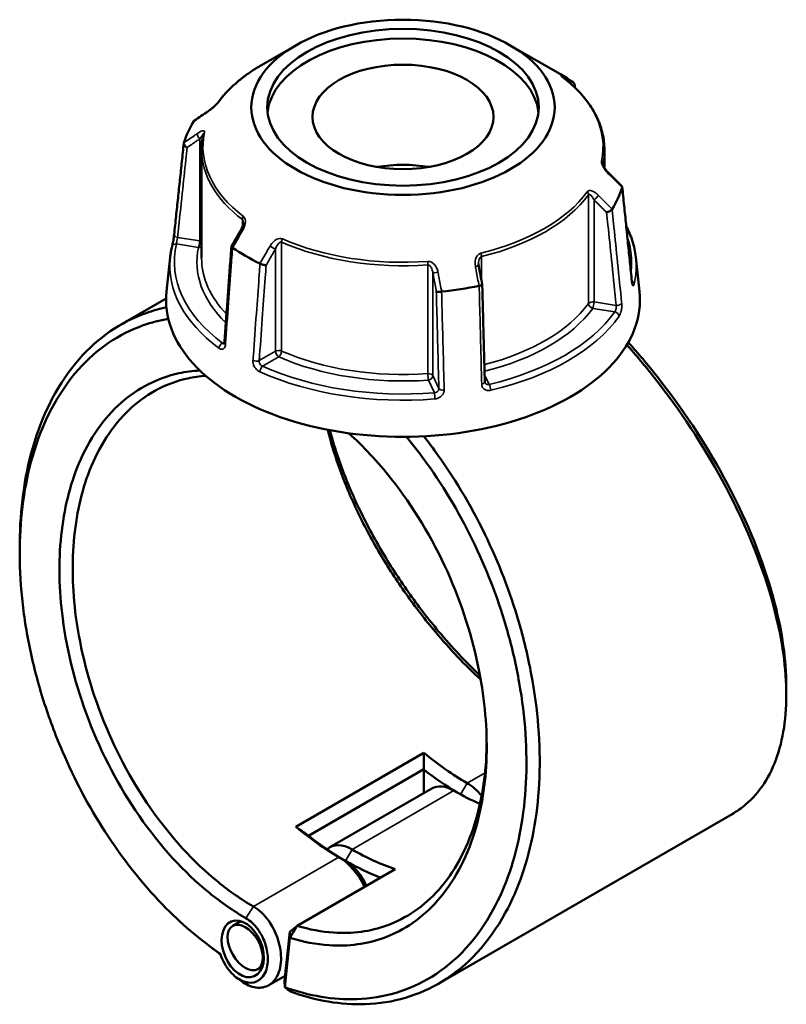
# Model space of a CAD drawing. Header units: millimetres. Extents: x 0 to 898, y 0 to 850.
# Tile 12 of 12: x 639 to 804, y 638 to 850. Entities that reach past the tile are written whole.
import ezdxf

# ---------------------------------------------------------------- set-up
doc = ezdxf.new("R2010")
doc.units = ezdxf.units.MM
doc.layers.add('Visible (ANSI)', color=7, linetype='Continuous', lineweight=50)
doc.layers.add('Visible Narrow (ANSI)', color=7, linetype='Continuous', lineweight=35)

msp = doc.modelspace()

# ---------------------------------------------------------------- linework, layer by layer
at = {"layer": 'Visible (ANSI)'}
for p, q in [((698.636, 844.052), (691.28, 839.805)), ((744.816, 844.052), (755.589, 837.832)), ((678.376, 821.65), (678.376, 798.237)), ((765.076, 821.65), (765.076, 817.695)), ((671.617, 798.468), (670.824, 791.077)), ((771.835, 798.468), (772.628, 791.077)), ((670.729, 789.566), (660.957, 783.924)), ((726.208, 691.812), (698.631, 675.891)), ((701.41, 673.942), (726.203, 688.257)), ((726.181, 683.143), (726.181, 688.218)), ((727.901, 684.136), (705.981, 671.48)), ((792.546, 678.609), (729.407, 642.155)), ((698.952, 654.583), (720.073, 666.777)), ((686.828, 655.573), (685.1, 654.575)), ((697.359, 653.314), (696.254, 642.708)), ((697.359, 653.314), (698.952, 654.583)), ((697.381, 651.995), (697.359, 653.314)), ((696.272, 641.353), (697.381, 651.995)), ((691.511, 645.875), (690.47, 645.274)), ((696.371, 643.831), (692.83, 641.786)), ((696.254, 642.708), (696.272, 641.353))]:
    msp.add_line(p, q, dxfattribs=at)
for centre, major_axis, ratio in [((721.726, 830.721), (-32.654, 0), 0.5773503), ((721.726, 830.721), (-29.214, 0), 0.5773503), ((721.726, 828.648), (-19.476, 0), 0.5773503), ((687.237, 649.608), (2.473, -5.903), 0.6451878), ((687.785, 649.924), (2.685, -4.651), 0.5773503)]:
    msp.add_ellipse(centre, major_axis=major_axis, ratio=ratio, dxfattribs=at)
for centre, major_axis, ratio, start_param, end_param in [((721.726, 828.648), (-29.214, 0), 0.5773503, 3.2030924, 6.2216856), ((721.726, 818.281), (47.89, 0), 0.5773503, 0.6983922, 0.7853982), ((11585.373, -9755.612), (-14626.264, 6082.265), 0.7811571, 5.8147543, 5.8150272), ((721.726, 818.281), (-47.89, 0), 0.5773503, 5.93438, 6.1083919), ((721.726, 807.1), (19.476, 0), 0.5773503, 1.2803998, 1.8611928), ((-9881.106, -6526.689), (-14178.497, 6676.481), 0.7840613, 4.2841503, 4.284423), ((721.726, 818.281), (47.89, 0), 0.5773503, 5.93438, 6.1083919), ((8640.975, -3827.657), (-7970.852, -13805.923), 0.5773852, 4.710226, 4.7104886), ((721.726, 818.281), (-47.89, 0), 0.5773503, 0.6983922, 0.8724041), ((-2136.548, -2113.075), (-2401.517, 15528.996), 0.2116447, 4.8677886, 4.8680466), ((721.726, 789.255), (51, 0), 0.5773503, 3.0796893, 6.3450887), ((721.726, 818.281), (-47.89, 0), 0.5773503, 1.7455898, 1.9196017), ((735.515, 736.326), (-31.25, 54.127), 0.5773503, 2.1440199, 2.3561945), ((734.101, 735.509), (32.25, -55.859), 0.5773503, 5.3232591, 5.4821605), ((732.686, 675.848), (-4.785, 8.288), 0.5773503, 5.4977871, 6.2831853), ((735.515, 677.481), (-4.785, 8.288), 0.5773503, 5.0139891, 5.4977872), ((732.686, 734.693), (31.25, -54.127), 0.5773503, 5.4977872, 5.6252405), ((707.938, 720.404), (31.25, -54.127), 0.5773503, 5.2856126, 5.4977872), ((709.352, 721.221), (-32.25, 55.859), 0.5773503, 2.1816664, 2.3561945), ((710.766, 663.192), (-4.785, 8.288), 0.5773503, 5.4977871, 6.4156829), ((710.766, 722.037), (-31.25, 54.127), 0.5773503, 2.3561945, 2.5683691), ((707.938, 661.559), (4.785, -8.288), 0.5773503, 1.4082603, 2.3561945), ((709.352, 662.376), (-3.785, 6.556), 0.5773503, 4.5063598, 5.4977872), ((709.352, 721.221), (32.25, -55.859), 0.5773503, 5.4977872, 5.6635765)]:
    msp.add_ellipse(centre, major_axis=major_axis, ratio=ratio, start_param=start_param, end_param=end_param, dxfattribs=at)
for points, knots in [([(691.28, 839.805), (690.491, 839.35), (689.731, 838.876), (688.275, 837.894), (687.578, 837.386), (686.252, 836.339), (685.623, 835.799), (684.435, 834.691), (683.877, 834.122), (682.836, 832.959), (682.353, 832.364), (681.909, 831.757)], [3.14159265, 3.14159265, 3.14159265, 3.14159265, 3.21871647, 3.21871647, 3.29584029, 3.29584029, 3.37296411, 3.37296411, 3.45008793, 3.45008793, 3.52721175, 3.52721175, 3.52721175, 3.52721175]), ([(756.113, 837.192), (756.062, 837.231), (756.016, 837.267), (755.938, 837.328), (755.907, 837.354), (755.861, 837.393), (755.846, 837.406), (755.844, 837.408), (755.844, 837.408), (755.844, 837.408)], [0, 0, 0, 0, 0.027602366, 0.027602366, 0.055204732, 0.055204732, 0.082807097, 0.082807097, 0.085029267, 0.085029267, 0.085029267, 0.085029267]), ([(765.076, 821.65), (765.076, 822.78), (764.949, 823.91), (764.445, 826.144), (764.069, 827.248), (763.077, 829.409), (762.463, 830.465), (761.011, 832.513), (760.174, 833.505), (758.293, 835.41), (757.25, 836.324), (756.113, 837.192)], [0.78539816, 0.78539816, 0.78539816, 0.78539816, 0.91488186, 0.91488186, 1.04436556, 1.04436556, 1.17384925, 1.17384925, 1.30333295, 1.30333295, 1.43281665, 1.43281665, 1.43281665, 1.43281665]), ([(758.543, 835.133), (758.559, 835.162), (758.574, 835.192), (758.633, 835.327), (758.659, 835.434), (758.665, 835.642), (758.645, 835.741), (758.561, 835.916), (758.5, 835.989), (758.42, 836.048)], [0.02817048, 0.02817048, 0.02817048, 0.02817048, 0.03922577, 0.03922577, 0.07794077, 0.07794077, 0.11652995, 0.11652995, 0.15357447, 0.15357447, 0.15357447, 0.15357447]), ([(681.909, 831.757), (681.89, 831.732), (681.866, 831.7), (681.797, 831.617), (681.75, 831.564), (681.631, 831.433), (681.554, 831.353), (681.365, 831.165), (681.249, 831.055), (680.972, 830.804), (680.81, 830.664), (680.489, 830.399), (680.33, 830.274), (680.042, 830.058), (679.913, 829.965), (679.789, 829.88)], [0, 0, 0, 0, 0.02448736, 0.02448736, 0.05566303, 0.05566303, 0.09536839, 0.09536839, 0.14762195, 0.14762195, 0.21670515, 0.21670515, 0.28578835, 0.28578835, 0.345416, 0.345416, 0.345416, 0.345416]), ([(678.723, 824.88), (678.677, 824.667), (678.635, 824.452), (678.561, 824.023), (678.529, 823.808), (678.473, 823.377), (678.45, 823.162), (678.413, 822.73), (678.399, 822.514), (678.381, 822.082), (678.376, 821.866), (678.376, 821.65)], [3.80317111, 3.80317111, 3.80317111, 3.80317111, 3.82793505, 3.82793505, 3.85269899, 3.85269899, 3.87746293, 3.87746293, 3.90222688, 3.90222688, 3.92699082, 3.92699082, 3.92699082, 3.92699082]), ([(672.473, 803.357), (672.612, 804.667), (672.75, 805.976), (673.026, 808.596), (673.165, 809.906), (673.441, 812.526), (673.58, 813.835), (673.856, 816.455), (673.994, 817.765), (674.271, 820.384), (674.409, 821.694), (674.548, 823.004)], [1.2046153, 1.2046153, 1.2046153, 1.2046153, 1.6956167, 1.6956167, 2.1866181, 2.1866181, 2.6776194, 2.6776194, 3.1686208, 3.1686208, 3.6596222, 3.6596222, 3.6596222, 3.6596222]), ([(675.253, 822.055), (675.252, 822.056), (675.25, 822.057), (675.135, 822.121), (675.027, 822.196), (674.837, 822.364), (674.755, 822.454), (674.628, 822.642), (674.584, 822.737), (674.54, 822.917), (674.54, 823.001), (674.562, 823.075)], [-0.15369221, -0.15369221, -0.15369221, -0.15369221, -0.15321708, -0.15321708, -0.11408256, -0.11408256, -0.07545783, -0.07545783, -0.03695833, -0.03695833, 0, 0, 0, 0]), ([(765.925, 816.636), (765.799, 816.761), (765.676, 816.895), (765.44, 817.175), (765.328, 817.321), (765.122, 817.616), (765.029, 817.766), (764.916, 817.978), (764.883, 818.044), (764.833, 818.156), (764.814, 818.202), (764.773, 818.312), (764.756, 818.371), (764.741, 818.44), (764.738, 818.46), (764.737, 818.473), (764.737, 818.475), (764.737, 818.475)], [0, 0, 0, 0, 0.06411837, 0.06411837, 0.12823675, 0.12823675, 0.19235512, 0.19235512, 0.22276405, 0.22276405, 0.24628627, 0.24628627, 0.28310596, 0.28310596, 0.30675646, 0.30675646, 0.31680187, 0.31680187, 0.31680187, 0.31680187]), ([(768.85, 813.721), (768.868, 813.703), (768.881, 813.683), (768.912, 813.612), (768.913, 813.553), (768.891, 813.487)], [-0.053527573, -0.053527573, -0.053527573, -0.053527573, -0.036958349, -0.036958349, 0, 0, 0, 0]), ([(770.979, 793.324), (770.841, 794.676), (770.703, 796.028), (770.426, 798.732), (770.288, 800.084), (770.012, 802.787), (769.874, 804.139), (769.597, 806.843), (769.459, 808.195), (769.182, 810.899), (769.044, 812.251), (768.906, 813.603)], [1.2046153, 1.2046153, 1.2046153, 1.2046153, 1.6953928, 1.6953928, 2.1861703, 2.1861703, 2.6769478, 2.6769478, 3.1677253, 3.1677253, 3.6585028, 3.6585028, 3.6585028, 3.6585028]), ([(766.723, 808.817), (766.682, 808.746), (766.62, 808.673), (766.461, 808.524), (766.364, 808.45), (766.15, 808.315), (766.034, 808.255), (765.798, 808.154), (765.678, 808.114), (765.562, 808.085), (765.561, 808.085), (765.559, 808.085)], [-0.15357458, -0.15357458, -0.15357458, -0.15357458, -0.11653001, -0.11653001, -0.07794067, -0.07794067, -0.03922584, -0.03922584, 0, 0, 0.00047623, 0.00047623, 0.00047623, 0.00047623]), ([(687.351, 805.862), (687.351, 805.789), (687.345, 805.705), (687.319, 805.527), (687.3, 805.432), (687.249, 805.238), (687.217, 805.139), (687.143, 804.94), (687.101, 804.839), (687.007, 804.641), (686.955, 804.543), (686.899, 804.446)], [0.13801183, 0.13801183, 0.13801183, 0.13801183, 0.17949263, 0.17949263, 0.22097343, 0.22097343, 0.26245423, 0.26245423, 0.30393503, 0.30393503, 0.34541583, 0.34541583, 0.34541583, 0.34541583]), ([(769.766, 805.192), (770.3, 804.16), (770.738, 803.108), (771.452, 800.864), (771.706, 799.669), (771.835, 798.468)], [5.20761365, 5.20761365, 5.20761365, 5.20761365, 5.31604109, 5.31604109, 5.43588379, 5.43588379, 5.43588379, 5.43588379]), ([(672.009, 800.732), (672.033, 800.829), (672.06, 800.95), (672.122, 801.237), (672.157, 801.407), (672.229, 801.771), (672.265, 801.965), (672.333, 802.353), (672.365, 802.548), (672.42, 802.915), (672.443, 803.089), (672.465, 803.283), (672.47, 803.321), (672.473, 803.357)], [0, 0, 0, 0, 0.05596137, 0.05596137, 0.11691794, 0.11691794, 0.17857848, 0.17857848, 0.2397459, 0.2397459, 0.2998994, 0.2998994, 0.31481354, 0.31481354, 0.31481354, 0.31481354]), ([(671.617, 798.468), (671.634, 798.62), (671.652, 798.771), (671.692, 799.074), (671.715, 799.225), (671.763, 799.527), (671.789, 799.678), (671.845, 799.98), (671.875, 800.13), (671.939, 800.431), (671.974, 800.582), (672.009, 800.732)], [2.418097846, 2.418097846, 2.418097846, 2.418097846, 2.433220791, 2.433220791, 2.448343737, 2.448343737, 2.463466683, 2.463466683, 2.478589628, 2.478589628, 2.493712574, 2.493712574, 2.493712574, 2.493712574]), ([(684.791, 800.787), (684.69, 799.403), (684.589, 798.02), (684.387, 795.253), (684.287, 793.87), (684.085, 791.103), (683.984, 789.719), (683.783, 786.953), (683.682, 785.569), (683.48, 782.802), (683.38, 781.419), (683.279, 780.035)], [0.5677689, 0.5677689, 0.5677689, 0.5677689, 1.0565675, 1.0565675, 1.5453662, 1.5453662, 2.0341648, 2.0341648, 2.5229634, 2.5229634, 3.0117621, 3.0117621, 3.0117621, 3.0117621]), ([(685.032, 800.514), (684.952, 800.565), (684.891, 800.614), (684.807, 800.708), (684.788, 800.751), (684.792, 800.8), (684.795, 800.812), (684.802, 800.823)], [-0.15357447, -0.15357447, -0.15357447, -0.15357447, -0.116529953, -0.116529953, -0.077940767, -0.077940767, -0.064730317, -0.064730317, -0.064730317, -0.064730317]), ([(692.278, 796.748), (692.277, 796.748), (692.276, 796.748), (692.191, 796.745), (692.091, 796.752), (691.872, 796.782), (691.753, 796.806), (691.51, 796.87), (691.386, 796.91), (691.154, 796.998), (691.047, 797.046), (690.953, 797.096)], [-0.15369221, -0.15369221, -0.15369221, -0.15369221, -0.15321698, -0.15321698, -0.11408252, -0.11408252, -0.07545764, -0.07545764, -0.03695828, -0.03695828, 0, 0, 0, 0]), ([(738.039, 796.505), (738.032, 796.541), (738.026, 796.577), (738.015, 796.648), (738.01, 796.683), (738.002, 796.754), (737.999, 796.79), (737.993, 796.86), (737.991, 796.895), (737.989, 796.965), (737.988, 797), (737.988, 797.034)], [0, 0, 0, 0, 0.014604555, 0.014604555, 0.02920911, 0.02920911, 0.043813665, 0.043813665, 0.05841822, 0.05841822, 0.073022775, 0.073022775, 0.073022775, 0.073022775]), ([(738.782, 792.567), (738.784, 792.557), (738.782, 792.546), (738.761, 792.509), (738.724, 792.481), (738.608, 792.425), (738.529, 792.397), (738.34, 792.345), (738.234, 792.322), (738.118, 792.302)], [-0.13079259, -0.13079259, -0.13079259, -0.13079259, -0.11408257, -0.11408257, -0.07545786, -0.07545786, -0.03695834, -0.03695834, 0, 0, 0, 0]), ([(739.333, 771.626), (739.296, 773.022), (739.259, 774.418), (739.186, 777.209), (739.149, 778.605), (739.076, 781.396), (739.039, 782.792), (738.966, 785.583), (738.929, 786.978), (738.856, 789.77), (738.819, 791.165), (738.783, 792.561)], [1.2046153, 1.2046153, 1.2046153, 1.2046153, 1.6902532, 1.6902532, 2.1758911, 2.1758911, 2.661529, 2.661529, 3.1471669, 3.1471669, 3.6328048, 3.6328048, 3.6328048, 3.6328048]), ([(771.054, 792.891), (771.054, 792.891), (771.053, 792.896), (771.045, 792.922), (771.037, 792.951), (771.018, 793.039), (771.007, 793.102), (770.991, 793.222), (770.985, 793.271), (770.979, 793.324)], [0.20812264, 0.20812264, 0.20812264, 0.20812264, 0.22489111, 0.22489111, 0.25432414, 0.25432414, 0.2919232, 0.2919232, 0.31481354, 0.31481354, 0.31481354, 0.31481354]), ([(730.029, 791.05), (729.908, 791.034), (729.785, 791.022), (729.542, 791.007), (729.425, 791.005), (729.217, 791.011), (729.128, 791.019), (728.984, 791.044), (728.931, 791.061), (728.899, 791.082), (728.899, 791.083), (728.899, 791.083)], [-0.15357457, -0.15357457, -0.15357457, -0.15357457, -0.11653, -0.11653, -0.07794068, -0.07794068, -0.03922583, -0.03922583, 0, 0, 0.00047624, 0.00047624, 0.00047624, 0.00047624]), ([(670.801, 787.665), (669.305, 787.356), (667.841, 786.949), (660.985, 784.518), (656.116, 781.17), (647.599, 771.506), (644.152, 764.903), (640.23, 751.09), (639.301, 744.26), (639.231, 737.063), (639.228, 736.759), (639.226, 736.454), (639.226, 736.149)], [0.5763125, 0.5763125, 0.5763125, 0.5763125, 0.6651714, 0.6651714, 1.0038012, 1.0038012, 1.3800534, 1.3800534, 1.6824415, 1.6824415, 1.6824415, 1.6952157, 1.6952157, 1.6952157, 1.6952157]), ([(682.394, 648.55), (678.094, 651.501), (673.907, 655.075), (665.491, 663.788), (661.327, 669.068), (654.115, 680.231), (651.017, 686.06), (646.893, 695.673), (645.539, 699.31), (643.208, 706.655), (642.231, 710.362), (640.676, 717.764), (640.098, 721.458), (639.355, 728.748), (639.19, 732.343), (639.233, 735.849), (639.319, 742.859), (640.243, 749.506), (644.103, 762.934), (647.479, 769.343), (655.796, 778.707), (660.544, 781.944), (667.571, 784.411), (669.371, 784.873), (671.216, 785.183)], [-3.058948, -3.058948, -3.058948, -3.058948, -2.8170809, -2.8170809, -2.5442478, -2.5442478, -2.2872179, -2.2872179, -2.1360238, -2.1360238, -1.9848297, -1.9848297, -1.8336356, -1.8336356, -1.6824415, -1.6824415, -1.6824415, -1.3800534, -1.3800534, -1.0038012, -1.0038012, -0.6651714, -0.6651714, -0.5536647, -0.5536647, -0.5536647, -0.5536647]), ([(683.279, 780.035), (683.275, 779.988), (683.269, 779.946), (683.255, 779.88), (683.247, 779.855), (683.235, 779.822), (683.231, 779.815), (683.231, 779.815)], [0, 0, 0, 0, 0.031458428, 0.031458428, 0.062916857, 0.062916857, 0.093079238, 0.093079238, 0.093079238, 0.093079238]), ([(804.226, 706.097), (804.226, 706.822), (804.211, 707.559), (804.182, 708.305), (803.961, 713.904), (802.904, 720.058), (798.758, 734.492), (795.235, 742.921), (786.677, 758.637), (781.833, 765.951), (774.452, 775.272), (772.359, 777.745), (770.211, 780.122)], [1.4433066, 1.4433066, 1.4433066, 1.4433066, 1.483598, 1.483598, 1.483598, 1.7860097, 1.7860097, 2.1622061, 2.1622061, 2.5008115, 2.5008115, 2.6283594, 2.6283594, 2.6283594, 2.6283594]), ([(769.901, 779.591), (771.941, 777.307), (773.93, 774.94), (781.363, 765.532), (786.333, 758.004), (795.099, 741.846), (798.697, 733.19), (802.913, 718.387), (803.979, 712.083), (804.188, 706.354), (804.292, 703.489), (804.183, 700.767), (803.541, 695.673), (803.008, 693.299), (801.532, 688.953), (800.588, 686.981), (798.312, 683.483), (796.98, 681.957), (794.557, 679.895), (793.582, 679.208), (792.545, 678.609)], [-2.6190722, -2.6190722, -2.6190722, -2.6190722, -2.5008115, -2.5008115, -2.1622061, -2.1622061, -1.7860097, -1.7860097, -1.483598, -1.483598, -1.483598, -1.3323921, -1.3323921, -1.1811862, -1.1811862, -1.0299804, -1.0299804, -0.8787745, -0.8787745, -0.7877005, -0.7877005, -0.7877005, -0.7877005]), ([(678.023, 774.077), (676.471, 773.994), (674.949, 773.792), (671.183, 772.976), (668.992, 772.198), (664.859, 770.1), (662.916, 768.78), (659.224, 765.539), (657.493, 763.587), (654.423, 759.176), (653.084, 756.716), (650.03, 749.44), (648.742, 744.198), (648.153, 738.552), (647.565, 732.905), (647.677, 726.855), (649.423, 713.483), (651.306, 706.117), (656.852, 691.611), (660.59, 684.501), (669.448, 671.735), (674.584, 666.106), (682.613, 659.571), (685.254, 657.74), (687.924, 656.199)], [-2.6650431, -2.6650431, -2.6650431, -2.6650431, -2.5572653, -2.5572653, -2.3912054, -2.3912054, -2.2251455, -2.2251455, -2.0491953, -2.0491953, -1.873245, -1.873245, -1.5707963, -1.5707963, -1.5707963, -1.2683476, -1.2683476, -0.9164471, -0.9164471, -0.5487543, -0.5487543, -0.1756084, -0.1756084, 0, 0, 0, 0]), ([(689.518, 658.739), (686.941, 660.226), (684.394, 661.991), (676.646, 668.29), (671.687, 673.714), (663.122, 686.026), (659.5, 692.886), (654.111, 706.902), (652.272, 714.029), (650.545, 726.984), (650.418, 732.853), (650.971, 738.338), (651.523, 743.822), (652.754, 748.921), (655.692, 756.007), (656.983, 758.405), (659.948, 762.709), (661.621, 764.615), (665.195, 767.782), (667.078, 769.074), (671.086, 771.13), (673.212, 771.894), (676.68, 772.658), (677.96, 772.846), (679.264, 772.946)], [0, 0, 0, 0, 0.1756084, 0.1756084, 0.5487543, 0.5487543, 0.9164471, 0.9164471, 1.2683476, 1.2683476, 1.5707963, 1.5707963, 1.5707963, 1.873245, 1.873245, 2.0491953, 2.0491953, 2.2251455, 2.2251455, 2.3912054, 2.3912054, 2.5572653, 2.5572653, 2.6509159, 2.6509159, 2.6509159, 2.6509159]), ([(739.371, 771.45), (739.366, 771.459), (739.362, 771.469), (739.355, 771.489), (739.352, 771.499), (739.346, 771.521), (739.343, 771.533), (739.339, 771.557), (739.337, 771.57), (739.334, 771.597), (739.333, 771.612), (739.333, 771.626)], [0.24445822, 0.24445822, 0.24445822, 0.24445822, 0.258529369, 0.258529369, 0.272600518, 0.272600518, 0.286671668, 0.286671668, 0.300742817, 0.300742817, 0.314813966, 0.314813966, 0.314813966, 0.314813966]), ([(705.521, 761.336), (706.14, 758.815), (706.914, 756.231), (708.933, 750.493), (710.238, 747.325), (713.225, 740.986), (714.906, 737.815), (718.488, 731.742), (720.372, 728.836), (724.375, 723.187), (726.495, 720.445), (731.809, 714.131), (735.091, 710.677), (738.461, 707.551)], [-1.4161673, -1.4161673, -1.4161673, -1.4161673, -1.2683476, -1.2683476, -1.0923974, -1.0923974, -0.9164471, -0.9164471, -0.7503872, -0.7503872, -0.5843274, -0.5843274, -0.3508238, -0.3508238, -0.3508238, -0.3508238]), ([(738.308, 708.404), (735.235, 711.347), (732.242, 714.547), (727.112, 720.659), (724.921, 723.502), (720.788, 729.355), (718.845, 732.365), (715.153, 738.649), (713.422, 741.929), (710.352, 748.482), (709.013, 751.754), (707.149, 757.095), (706.503, 759.193), (705.955, 761.254)], [0.3773685, 0.3773685, 0.3773685, 0.3773685, 0.5843274, 0.5843274, 0.7503872, 0.7503872, 0.9164471, 0.9164471, 1.0923974, 1.0923974, 1.2683476, 1.2683476, 1.3843581, 1.3843581, 1.3843581, 1.3843581]), ([(722.451, 759.813), (723.978, 757.971), (725.459, 756.052), (730.793, 748.62), (734.294, 742.662), (740.08, 730.464), (742.416, 724.254), (745.241, 714.289), (746.094, 710.576), (747.396, 703.191), (747.845, 699.518), (748.328, 692.298), (748.362, 688.751), (748.014, 681.861), (747.632, 678.518), (747.046, 675.317), (745.876, 668.915), (743.886, 663.08), (737.782, 651.842), (733.261, 646.907), (723.101, 640.641), (717.616, 639.004), (706.793, 638.62), (701.551, 639.484), (696.272, 641.353)], [-2.714902, -2.714902, -2.714902, -2.714902, -2.6161077, -2.6161077, -2.3454713, -2.3454713, -2.0884214, -2.0884214, -1.9372155, -1.9372155, -1.7860097, -1.7860097, -1.6348038, -1.6348038, -1.483598, -1.483598, -1.483598, -1.1811862, -1.1811862, -0.8043623, -0.8043623, -0.4641836, -0.4641836, -0.1734532, -0.1734532, -0.1734532, -0.1734532]), ([(697.381, 651.995), (700.228, 651.107), (703.053, 650.568), (709.984, 650.113), (713.998, 650.666), (719.866, 652.823), (721.928, 653.899), (725.777, 656.576), (727.562, 658.176), (730.904, 661.969), (732.44, 664.19), (735.098, 669.103), (736.22, 671.795), (738.661, 679.64), (739.538, 685.174), (739.71, 691.033), (739.883, 696.893), (739.35, 703.076), (736.725, 716.556), (734.389, 723.866), (728.011, 738.025), (723.9, 744.834), (716.338, 754.398), (713.252, 757.698), (710.03, 760.593)], [-2.935536, -2.935536, -2.935536, -2.935536, -2.7492993, -2.7492993, -2.4670294, -2.4670294, -2.3009882, -2.3009882, -2.1349471, -2.1349471, -1.9589786, -1.9589786, -1.7830102, -1.7830102, -1.4807097, -1.4807097, -1.4807097, -1.1784092, -1.1784092, -0.8265682, -0.8265682, -0.4590554, -0.4590554, -0.2342915, -0.2342915, -0.2342915, -0.2342915]), ([(697.487, 640.427), (702.968, 638.453), (708.415, 637.532), (719.573, 637.906), (725.193, 639.564), (735.616, 645.942), (740.262, 650.973), (746.551, 662.45), (748.608, 668.415), (749.827, 674.968), (750.436, 678.245), (750.837, 681.667), (751.212, 688.727), (751.186, 692.364), (750.708, 699.769), (750.256, 703.537), (748.934, 711.12), (748.065, 714.933), (745.182, 725.174), (742.79, 731.56), (736.857, 744.113), (733.261, 750.249), (728.249, 757.246), (727.229, 758.602), (726.185, 759.923)], [0.1691912, 0.1691912, 0.1691912, 0.1691912, 0.4641836, 0.4641836, 0.8043623, 0.8043623, 1.1811862, 1.1811862, 1.483598, 1.483598, 1.483598, 1.6348038, 1.6348038, 1.7860097, 1.7860097, 1.9372155, 1.9372155, 2.0884214, 2.0884214, 2.3454713, 2.3454713, 2.6161077, 2.6161077, 2.6831032, 2.6831032, 2.6831032, 2.6831032]), ([(739.739, 693.927), (739.733, 693.378), (739.722, 692.831), (739.704, 692.288), (739.519, 686.614), (738.65, 681.263), (736.259, 673.686), (735.163, 671.089), (732.572, 666.352), (731.077, 664.213), (727.83, 660.564), (726.098, 659.026), (722.367, 656.457), (720.369, 655.426), (714.691, 653.364), (710.811, 652.841), (704.217, 653.287), (701.594, 653.779), (698.952, 654.583)], [1.4517547, 1.4517547, 1.4517547, 1.4517547, 1.4807097, 1.4807097, 1.4807097, 1.7830102, 1.7830102, 1.9589786, 1.9589786, 2.1349471, 2.1349471, 2.3009882, 2.3009882, 2.4670294, 2.4670294, 2.7492993, 2.7492993, 2.9285522, 2.9285522, 2.9285522, 2.9285522]), ([(686.936, 642.672), (687.955, 641.91), (689.036, 641.432), (691.117, 641.14), (692.115, 641.336), (693.478, 642.189), (693.941, 642.644), (694.32, 643.209), (694.7, 643.774), (694.996, 644.448), (695.51, 646.416), (695.571, 647.84), (695.161, 650.715), (694.72, 652.159), (693.355, 655.001), (692.379, 656.367), (690.715, 657.941), (690.122, 658.39), (689.518, 658.739)], [-3.2719877, -3.2719877, -3.2719877, -3.2719877, -2.795941, -2.795941, -2.3134455, -2.3134455, -2.0118858, -2.0118858, -2.0118858, -1.7103261, -1.7103261, -1.2278306, -1.2278306, -0.7720512, -0.7720512, -0.2607769, -0.2607769, 0, 0, 0, 0]), ([(687.924, 656.199), (688.388, 655.931), (688.845, 655.588), (690.128, 654.385), (690.887, 653.342), (691.97, 651.147), (692.332, 650.021), (692.695, 647.751), (692.672, 646.612), (692.298, 645.015), (692.075, 644.462), (691.782, 643.996), (691.489, 643.529), (691.127, 643.149), (690.047, 642.428), (689.247, 642.251), (687.56, 642.469), (686.675, 642.859), (684.899, 644.201), (684.027, 645.222), (682.963, 647.081), (682.639, 647.807), (682.394, 648.55)], [0, 0, 0, 0, 0.2607769, 0.2607769, 0.7720512, 0.7720512, 1.2278306, 1.2278306, 1.7103261, 1.7103261, 2.0118858, 2.0118858, 2.0118858, 2.3134455, 2.3134455, 2.795941, 2.795941, 3.2755539, 3.2755539, 3.8196885, 3.8196885, 4.1289903, 4.1289903, 4.1289903, 4.1289903]), ([(697.381, 651.995), (697.643, 652.427), (697.905, 652.858), (698.428, 653.72), (698.69, 654.152), (698.952, 654.583)], [-0.30311089, -0.30311089, -0.30311089, -0.30311089, -0.1515822, -0.1515822, 0, 0, 0, 0]), ([(697.487, 640.427), (697.285, 640.581), (697.082, 640.736), (696.677, 641.044), (696.475, 641.199), (696.272, 641.353)], [-0.26658778, -0.26658778, -0.26658778, -0.26658778, -0.13330646, -0.13330646, 0, 0, 0, 0])]:
    msp.add_open_spline(points, degree=3, knots=knots, dxfattribs=at)
for points in [[(758.42, 836.048), (758.415, 836.052), (758.409, 836.056), (758.404, 836.059)], [(758.66, 835.614), (758.677, 835.4), (758.694, 835.187), (758.711, 834.973)], [(676.729, 827.745), (676.726, 827.74), (676.723, 827.736), (676.72, 827.731)], [(676.729, 827.745), (676.755, 827.784), (676.789, 827.819), (676.831, 827.847)], [(674.566, 823.09), (674.565, 823.085), (674.563, 823.08), (674.562, 823.075)], [(768.886, 813.473), (768.888, 813.478), (768.889, 813.483), (768.891, 813.487)], [(766.723, 808.817), (766.726, 808.822), (766.729, 808.827), (766.732, 808.832)], [(685.032, 800.514), (685.037, 800.511), (685.043, 800.507), (685.048, 800.503)], [(690.934, 797.105), (690.94, 797.102), (690.947, 797.099), (690.953, 797.096)], [(730.029, 791.05), (730.037, 791.052), (730.046, 791.053), (730.054, 791.053)], [(738.094, 792.297), (738.102, 792.299), (738.11, 792.3), (738.118, 792.302)], [(639.226, 734.772), (639.226, 735.231), (639.226, 735.69), (639.226, 736.149)], [(804.226, 706.097), (804.226, 705.493), (804.226, 704.89), (804.226, 704.286)], [(726.208, 691.812), (726.217, 690.626), (726.215, 689.44), (726.203, 688.257)], [(698.631, 675.891), (699.552, 675.231), (700.48, 674.581), (701.41, 673.942)], [(681.081, 649.458), (680.728, 649.722), (680.375, 649.985), (680.023, 650.248)], [(681.081, 649.458), (681.524, 649.127), (681.969, 648.802), (682.416, 648.483)], [(686.936, 642.672), (686.583, 642.935), (686.231, 643.199), (685.878, 643.462)]]:
    msp.add_open_spline(points, degree=3, dxfattribs=at)
for points, weights in [([(726.203, 688.257), (726.192, 688.237), (726.181, 688.218)], [1.13488514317, 1.13488538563, 1.13488555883]), ([(701.432, 673.929), (701.421, 673.936), (701.41, 673.942)], [1.13488555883, 1.13488538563, 1.13488514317])]:
    msp.add_rational_spline(points, weights, degree=2, dxfattribs=at)
at = {"layer": 'Visible Narrow (ANSI)'}
for p, q in [((677.975, 823.925), (677.975, 801.957)), ((764.744, 818.424), (764.744, 818.559)), ((761.658, 811.909), (761.658, 788.495)), ((762.838, 788.828), (762.838, 810.797)), ((687.148, 806.555), (687.148, 804.956)), ((672.982, 801.315), (677.716, 800.583)), ((677.975, 801.957), (673.209, 802.694)), ((695.58, 778.273), (695.58, 801.686)), ((694.27, 800.189), (694.27, 778.221)), ((727.08, 796.813), (727.08, 773.4)), ((738.599, 793.54), (738.599, 798.595)), ((728.169, 772.977), (728.169, 794.945)), ((767.603, 788.091), (762.838, 788.828)), ((762.579, 787.454), (767.313, 786.722)), ((683.292, 780.211), (682.885, 779.976)), ((694.27, 778.221), (690.782, 776.207)), ((691.512, 774.996), (694.977, 776.996)), ((727.204, 772.011), (728.472, 769.278)), ((729.446, 770.225), (728.169, 772.977)), ((740.256, 771.101), (739.292, 773.179)), ((739.382, 687.527), (735.515, 685.295)), ((734.112, 682.865), (735.515, 685.295)), ((710.766, 671.006), (732.686, 683.662)), ((709.352, 668.557), (710.766, 671.006)), ((707.938, 669.373), (689.518, 658.739)), ((709.352, 668.557), (707.938, 669.373)), ((687.924, 656.199), (689.518, 658.739))]:
    msp.add_line(p, q, dxfattribs=at)
for centre, major_axis, ratio, start_param, end_param in [((721.726, 822.227), (43.057, 0), 0.5773503, 2.3561945, 2.7418136), ((755.506, 836.397), (0.607, 0.795), 0.6512731, 0, 0.0791919), ((721.726, 822.227), (43.057, 0), 0.5773503, 6.1593656, 6.9306038), ((755.687, 836.465), (0.497, 0.868), 0.8164947, 5.5909163, 6.2143603), ((682.716, 831.167), (-0.807, 0.591), 0.7521134, 6.0009627, 6.2831853), ((680.356, 829.056), (-0.566, 0.824), 0.557115, 0, 0.2527202), ((678.233, 824.483), (-0.566, 0.824), 0.557115, 0.3842372, 1.889275), ((721.726, 822.227), (-43.057, 0), 0.5773503, 6.1593656, 6.9306038), ((679.7, 824.67), (-0.978, 0.211), 0.8102456, 5.6707033, 6.2831853), ((721.726, 821.65), (-43.35, 0), 0.5773503, 0, 0.6474185), ((721.726, 821.65), (43.35, 0), 0.5773503, 6.1593656, 6.2831853), ((763.752, 818.63), (0.978, -0.211), 0.8102456, 0.1729162, 0.9583143), ((765.219, 815.927), (0.706, 0.708), 0.2576092, 5.732991, 6.2831853), ((721.726, 822.227), (-43.057, 0), 0.5773503, 1.9705754, 2.7418136), ((721.726, 821.65), (43.35, 0), 0.5773503, 5.112168, 5.8834062), ((760.737, 812.133), (-0.807, 0.591), 0.7521134, 3.6447682, 4.4301663), ((763.097, 811.355), (-0.706, -0.708), 0.2576092, 0.9548435, 2.4598813), ((687.946, 806.903), (0.607, 0.795), 0.6512731, 1.6499882, 2.4353864), ((673.468, 803.252), (-0.994, 0.105), 0.5936203, 0, 1.3706163), ((687.765, 803.945), (-0.865, 0.501), 0.0017704, 5.3936283, 6.2831853), ((721.726, 797.42), (-49.209, 0), 0.5773503, 6.1456672, 6.9443022), ((672.982, 800.498), (-0.972, 0.233), 0.8087883, 4.9038811, 6.2831853), ((677.716, 801.399), (-0.153, -0.988), 0.2113249, 0.6319143, 2.2027106), ((677.716, 801.399), (-1, 0), 0.5773503, 3.990955, 4.4505896), ((696.184, 802.147), (-0.4, -0.916), 0.492453, 4.6522942, 5.4376924), ((721.726, 821.65), (43.35, 0), 0.5773503, 4.0649705, 4.8362087), ((721.726, 822.227), (-43.057, 0), 0.5773503, 0.9233778, 1.694616), ((721.726, 797.42), (49.209, 0), 0.5773503, 6.2054058, 6.4788735), ((721.726, 797.42), (-44.35, 0), 0.5773503, 6.1593656, 6.8190563), ((677.716, 801.399), (0.978, -0.211), 0.8102456, 4.8853051, 5.6135457), ((693.563, 800.598), (-0.865, 0.501), 0.0017704, 3.7570734, 5.2621112), ((738.209, 799.127), (0.237, -0.972), 0.3177926, 0.9161026, 1.7015008), ((721.726, 796.675), (-50.205, 0), 0.5773503, 6.221282, 6.9443022), ((721.726, 798.237), (-43.35, 0), 0.5773503, 0, 0.5021301), ((726.957, 797.386), (-0.072, 0.997), 0.1008402, 4.0932818, 4.8786799), ((721.726, 796.675), (50.205, 0), 0.5773503, 6.1456672, 6.3450887), ((729.135, 795.095), (-0.983, -0.186), 0.1515234, 4.562691, 6.0677288), ((737.056, 796.32), (0.983, 0.186), 0.1515234, 0, 1.2895813), ((769.984, 793.222), (0.995, 0.102), 0.5566555, 6.0469779, 6.2831853), ((770.47, 792.709), (0.972, -0.233), 0.8087883, 0.2787585, 1.2285119), ((721.726, 798.237), (-43.35, 0), 0.5773503, 1.9865673, 2.7418136), ((762.579, 788.271), (-1, 0), 0.5773503, 4.4505896, 5.8834062), ((762.579, 788.271), (0.807, -0.591), 0.7521134, 3.6447682, 5.2155645), ((762.579, 788.271), (0.153, 0.988), 0.2113249, 3.773507, 5.3443033), ((767.862, 788.649), (0.995, 0.102), 0.5566555, 4.3927873, 5.8801894), ((721.726, 797.42), (44.35, 0), 0.5773503, 5.1191525, 5.8834062), ((721.726, 797.42), (49.209, 0), 0.5773503, 5.0984697, 5.8971046), ((767.313, 785.905), (-0.818, 0.576), 0.7563959, 3.7181962, 5.2017261), ((721.726, 796.675), (50.205, 0), 0.5773503, 5.0984697, 5.8971046), ((682.885, 779.16), (0.596, 0.803), 0.6444664, 0.8557592, 2.339289), ((684.276, 779.963), (-0.997, 0.073), 0.524643, 0, 0.7421181), ((694.977, 777.813), (-1, 0), 0.5773503, 4.0649705, 5.4977871), ((694.977, 777.813), (0.5, -0.866), 0.5773503, 3.9269908, 5.4977871), ((694.977, 777.813), (0.4, 0.916), 0.492453, 3.866896, 5.4376924), ((721.726, 798.237), (-43.35, 0), 0.5773503, 0.9233778, 1.694616), ((690.075, 776.615), (0.997, -0.073), 0.524643, 4.0504992, 5.5379013), ((721.726, 797.42), (44.35, 0), 0.5773503, 4.0649705, 4.8362087), ((691.512, 774.179), (-0.41, -0.912), 0.5013279, 3.8721145, 5.3556444), ((721.726, 796.675), (50.205, 0), 0.5773503, 4.0512721, 4.8499071), ((721.726, 797.42), (-49.209, 0), 0.5773503, 0.9096795, 1.7083144), ((727.204, 772.827), (1, 0), 0.5773503, 0.2617994, 1.694616), ((727.204, 772.827), (0.072, -0.997), 0.1008402, 4.0932818, 5.6640781), ((727.204, 772.827), (0.907, 0.421), 0.7886751, 4.3615096, 5.9323059), ((738.333, 771.6), (1, 0.026), 0.5061606, 5.0433355, 6.2831853), ((728.472, 768.461), (-0.08, 0.997), 0.1119295, 4.1796972, 5.663227), ((730.412, 770.375), (-1, -0.026), 0.5061606, 0.2475523, 1.7349544), ((740.256, 770.284), (0.228, -0.974), 0.3074604, 1.0061095, 2.4896394)]:
    msp.add_ellipse(centre, major_axis=major_axis, ratio=ratio, start_param=start_param, end_param=end_param, dxfattribs=at)
for points, knots in [([(756.232, 837.303), (756.074, 837.393), (755.941, 837.466), (755.761, 837.557), (755.702, 837.583), (755.654, 837.592), (755.648, 837.587), (755.67, 837.551), (755.702, 837.518), (755.801, 837.433), (755.857, 837.387), (755.969, 837.298), (756.018, 837.261), (756.07, 837.22)], [-0.34541583, -0.34541583, -0.34541583, -0.34541583, -0.25081718, -0.25081718, -0.17415567, -0.17415567, -0.12305037, -0.12305037, -0.06721438, -0.06721438, -0.02585168, -0.02585168, 0, 0, 0, 0]), ([(758.404, 836.059), (757.852, 836.376), (757.299, 836.692), (756.747, 837.008), (756.575, 837.106), (756.404, 837.205), (756.232, 837.303)], [-2.40318231, -2.40318231, -2.40318231, -2.40318231, -2.07206914, -2.07206914, -2.07206914, -1.96908502, -1.96908502, -1.96908502, -1.96908502]), ([(679.693, 829.775), (679.907, 829.923), (680.134, 830.09), (680.556, 830.423), (680.75, 830.584), (681.072, 830.866), (681.2, 830.982), (681.46, 831.229), (681.59, 831.359), (681.797, 831.578), (681.877, 831.669), (681.991, 831.806), (682.03, 831.856), (682.064, 831.903)], [-0.345416, -0.345416, -0.345416, -0.345416, -0.25131567, -0.25131567, -0.17440412, -0.17440412, -0.12292214, -0.12292214, -0.06721438, -0.06721438, -0.02585168, -0.02585168, 0, 0, 0, 0]), ([(676.72, 827.731), (677.476, 828.251), (678.231, 828.77), (678.987, 829.29), (679.222, 829.452), (679.457, 829.613), (679.693, 829.775)], [-2.40318232, -2.40318232, -2.40318232, -2.40318232, -2.0721441, -2.0721441, -2.0721441, -1.96908502, -1.96908502, -1.96908502, -1.96908502]), ([(677.536, 825.129), (677.301, 824.967), (677.066, 824.806), (676.831, 824.645), (676.076, 824.126), (675.321, 823.608), (674.566, 823.09)], [-2.72587939, -2.72587939, -2.72587939, -2.72587939, -2.6227872, -2.6227872, -2.6227872, -2.29178209, -2.29178209, -2.29178209, -2.29178209]), ([(678.999, 825.297), (679.025, 825.419), (679.017, 825.514), (678.886, 825.744), (678.61, 825.701), (678.06, 825.462), (677.804, 825.313), (677.536, 825.129)], [-0.34541683, -0.34541683, -0.34541683, -0.34541683, -0.28278882, -0.28278882, -0.11734182, -0.11734182, 0, 0, 0, 0]), ([(677.975, 823.925), (678.108, 824.13), (678.236, 824.317), (678.512, 824.69), (678.651, 824.851), (678.704, 824.836), (678.708, 824.832), (678.711, 824.826)], [0, 0, 0, 0, 0.11734182, 0.11734182, 0.28278882, 0.28278882, 0.30141453, 0.30141453, 0.30141453, 0.30141453]), ([(675.253, 822.055), (675.925, 822.517), (676.597, 822.979), (677.269, 823.44), (677.504, 823.602), (677.739, 823.764), (677.975, 823.925)], [2.32824866, 2.32824866, 2.32824866, 2.32824866, 2.6227872, 2.6227872, 2.6227872, 2.72587939, 2.72587939, 2.72587939, 2.72587939]), ([(673.209, 802.694), (673.246, 803.046), (673.283, 803.397), (673.618, 806.566), (673.915, 809.384), (674.213, 812.202), (674.47, 814.635), (674.726, 817.067), (675.073, 820.351), (675.163, 821.203), (675.253, 822.055)], [1.2046153, 1.2046153, 1.2046153, 1.2046153, 1.3363903, 1.3363903, 2.3926725, 2.3926725, 2.3926725, 3.3045249, 3.3045249, 3.6238646, 3.6238646, 3.6238646, 3.6238646]), ([(764.454, 819.157), (764.427, 819.036), (764.435, 818.883), (764.566, 818.278), (764.843, 817.77), (765.392, 817.001), (765.648, 816.703), (765.916, 816.436)], [-0.34541683, -0.34541683, -0.34541683, -0.34541683, -0.28278882, -0.28278882, -0.11734182, -0.11734182, 0, 0, 0, 0]), ([(765.916, 816.436), (766.151, 816.202), (766.386, 815.967), (766.621, 815.733), (767.376, 814.98), (768.131, 814.226), (768.886, 813.473)], [-3.22775546, -3.22775546, -3.22775546, -3.22775546, -3.12473472, -3.12473472, -3.12473472, -2.79365816, -2.79365816, -2.79365816, -2.79365816]), ([(763.76, 811.79), (763.545, 812.004), (763.319, 812.196), (762.896, 812.488), (762.702, 812.598), (762.381, 812.731), (762.252, 812.771), (761.992, 812.814), (761.862, 812.814), (761.656, 812.765), (761.575, 812.727), (761.461, 812.639), (761.422, 812.598), (761.388, 812.552)], [-0.345416, -0.345416, -0.345416, -0.345416, -0.25131567, -0.25131567, -0.17440412, -0.17440412, -0.12292214, -0.12292214, -0.06721438, -0.06721438, -0.02585168, -0.02585168, 0, 0, 0, 0]), ([(761.658, 811.909), (761.675, 811.932), (761.694, 811.949), (761.75, 811.98), (761.79, 811.985), (761.892, 811.966), (761.957, 811.933), (762.086, 811.837), (762.15, 811.778), (762.31, 811.607), (762.407, 811.483), (762.617, 811.18), (762.73, 810.994), (762.838, 810.797)], [0, 0, 0, 0, 0.02585168, 0.02585168, 0.06721438, 0.06721438, 0.12292214, 0.12292214, 0.17440412, 0.17440412, 0.25131567, 0.25131567, 0.345416, 0.345416, 0.345416, 0.345416]), ([(766.732, 808.832), (765.977, 809.584), (765.221, 810.336), (764.465, 811.088), (764.23, 811.322), (763.995, 811.556), (763.76, 811.79)], [-2.40318232, -2.40318232, -2.40318232, -2.40318232, -2.0721441, -2.0721441, -2.0721441, -1.96908502, -1.96908502, -1.96908502, -1.96908502]), ([(768.891, 813.487), (768.991, 812.507), (769.091, 811.527), (769.448, 808.035), (769.705, 805.523), (769.961, 803.011), (770.259, 800.101), (770.556, 797.19), (770.891, 793.917), (770.928, 793.554), (770.965, 793.191)], [-3.6602119, -3.6602119, -3.6602119, -3.6602119, -3.3045249, -3.3045249, -2.3926724, -2.3926724, -2.3926724, -1.3363902, -1.3363902, -1.2046153, -1.2046153, -1.2046153, -1.2046153]), ([(762.838, 810.797), (763.073, 810.563), (763.308, 810.328), (763.543, 810.094), (764.215, 809.424), (764.887, 808.755), (765.559, 808.085)], [1.96908502, 1.96908502, 1.96908502, 1.96908502, 2.0721441, 2.0721441, 2.0721441, 2.36671575, 2.36671575, 2.36671575, 2.36671575]), ([(765.559, 808.085), (765.649, 807.205), (765.739, 806.325), (766.086, 802.934), (766.343, 800.422), (766.6, 797.91), (766.897, 795), (767.195, 792.09), (767.529, 788.817), (767.566, 788.454), (767.603, 788.091)], [0.5925128, 0.5925128, 0.5925128, 0.5925128, 0.9118525, 0.9118525, 1.823705, 1.823705, 1.823705, 2.8799872, 2.8799872, 3.0117621, 3.0117621, 3.0117621, 3.0117621]), ([(768.799, 788.525), (768.762, 788.888), (768.725, 789.251), (768.39, 792.524), (768.093, 795.433), (767.795, 798.343), (767.538, 800.855), (767.281, 803.366), (766.924, 806.858), (766.824, 807.837), (766.723, 808.817)], [-3.0117621, -3.0117621, -3.0117621, -3.0117621, -2.8799872, -2.8799872, -1.823705, -1.823705, -1.823705, -0.9118525, -0.9118525, -0.5561655, -0.5561655, -0.5561655, -0.5561655]), ([(687.148, 806.555), (687.174, 806.535), (687.198, 806.509), (687.253, 806.429), (687.28, 806.367), (687.328, 806.198), (687.343, 806.084), (687.35, 805.929), (687.351, 805.896), (687.351, 805.862)], [0, 0, 0, 0, 0.02585168, 0.02585168, 0.06721438, 0.06721438, 0.12305037, 0.12305037, 0.13801183, 0.13801183, 0.13801183, 0.13801183]), ([(687.221, 804.262), (687.378, 804.535), (687.511, 804.823), (687.691, 805.358), (687.75, 805.602), (687.798, 806.006), (687.804, 806.167), (687.782, 806.491), (687.75, 806.655), (687.651, 806.91), (687.595, 807.009), (687.483, 807.147), (687.435, 807.194), (687.382, 807.234)], [-0.34541583, -0.34541583, -0.34541583, -0.34541583, -0.25081718, -0.25081718, -0.17415567, -0.17415567, -0.12305037, -0.12305037, -0.06721438, -0.06721438, -0.02585168, -0.02585168, 0, 0, 0, 0]), ([(685.048, 800.503), (685.601, 801.459), (686.153, 802.414), (686.705, 803.37), (686.877, 803.667), (687.049, 803.965), (687.221, 804.262)], [-2.40318231, -2.40318231, -2.40318231, -2.40318231, -2.07214059, -2.07214059, -2.07214059, -1.96908502, -1.96908502, -1.96908502, -1.96908502]), ([(672.982, 801.315), (672.984, 801.374), (672.989, 801.446), (673.013, 801.654), (673.036, 801.805), (673.1, 802.166), (673.143, 802.379), (673.191, 802.608), (673.2, 802.652), (673.209, 802.694)], [0, 0, 0, 0, 0.06043739, 0.06043739, 0.15713721, 0.15713721, 0.28284699, 0.28284699, 0.31481354, 0.31481354, 0.31481354, 0.31481354]), ([(695.757, 802.399), (695.57, 802.48), (695.359, 802.507), (694.666, 802.433), (694.204, 802.145), (693.547, 801.514), (693.308, 801.199), (693.112, 800.861)], [-0.34541645, -0.34541645, -0.34541645, -0.34541645, -0.27620858, -0.27620858, -0.11734182, -0.11734182, 0, 0, 0, 0]), ([(694.27, 800.189), (694.368, 800.471), (694.487, 800.741), (694.813, 801.303), (695.042, 801.581), (695.385, 801.721), (695.488, 801.727), (695.58, 801.686)], [0, 0, 0, 0, 0.11734182, 0.11734182, 0.27620858, 0.27620858, 0.34541645, 0.34541645, 0.34541645, 0.34541645]), ([(683.515, 779.663), (683.543, 780.036), (683.57, 780.409), (683.814, 783.771), (684.032, 786.761), (684.249, 789.751), (684.437, 792.332), (684.624, 794.913), (684.885, 798.501), (684.959, 799.507), (685.032, 800.514)], [-3.0117621, -3.0117621, -3.0117621, -3.0117621, -2.8799872, -2.8799872, -1.823705, -1.823705, -1.823705, -0.9118525, -0.9118525, -0.5561655, -0.5561655, -0.5561655, -0.5561655]), ([(693.112, 800.861), (692.939, 800.564), (692.767, 800.266), (692.595, 799.969), (692.041, 799.015), (691.487, 798.06), (690.934, 797.105)], [-0.97913562, -0.97913562, -0.97913562, -0.97913562, -0.87608005, -0.87608005, -0.87608005, -0.54503832, -0.54503832, -0.54503832, -0.54503832]), ([(692.278, 796.748), (692.77, 797.598), (693.262, 798.448), (693.754, 799.298), (693.926, 799.595), (694.098, 799.892), (694.27, 800.189)], [0.58150489, 0.58150489, 0.58150489, 0.58150489, 0.87608005, 0.87608005, 0.87608005, 0.97913562, 0.97913562, 0.97913562, 0.97913562]), ([(738.485, 799.328), (738.284, 799.279), (738.098, 799.181), (737.542, 798.713), (737.335, 798.189), (737.214, 797.283), (737.23, 796.894), (737.302, 796.514)], [-0.34541684, -0.34541684, -0.34541684, -0.34541684, -0.28109054, -0.28109054, -0.11734182, -0.11734182, 0, 0, 0, 0]), ([(690.953, 797.096), (690.88, 796.089), (690.806, 795.082), (690.544, 791.495), (690.356, 788.914), (690.168, 786.334), (689.949, 783.344), (689.731, 780.355), (689.486, 776.993), (689.459, 776.62), (689.432, 776.247)], [-3.6602119, -3.6602119, -3.6602119, -3.6602119, -3.3045249, -3.3045249, -2.3926724, -2.3926724, -2.3926724, -1.3363902, -1.3363902, -1.2046153, -1.2046153, -1.2046153, -1.2046153]), ([(690.782, 776.207), (690.809, 776.58), (690.836, 776.953), (691.081, 780.315), (691.299, 783.305), (691.516, 786.294), (691.704, 788.875), (691.892, 791.456), (692.146, 794.941), (692.212, 795.844), (692.278, 796.748)], [1.2046153, 1.2046153, 1.2046153, 1.2046153, 1.3363902, 1.3363902, 2.3926724, 2.3926724, 2.3926724, 3.3045249, 3.3045249, 3.6238646, 3.6238646, 3.6238646, 3.6238646]), ([(729.254, 795.27), (729.196, 795.574), (729.102, 795.872), (728.861, 796.386), (728.726, 796.606), (728.453, 796.938), (728.33, 797.061), (728.048, 797.285), (727.885, 797.383), (727.581, 797.503), (727.444, 797.538), (727.218, 797.563), (727.131, 797.565), (727.044, 797.559)], [-0.34541603, -0.34541603, -0.34541603, -0.34541603, -0.25141662, -0.25141662, -0.17445287, -0.17445287, -0.12288915, -0.12288915, -0.06721438, -0.06721438, -0.02585168, -0.02585168, 0, 0, 0, 0]), ([(727.08, 796.813), (727.123, 796.816), (727.166, 796.813), (727.277, 796.788), (727.344, 796.757), (727.494, 796.655), (727.574, 796.573), (727.713, 796.389), (727.774, 796.288), (727.908, 796.018), (727.975, 795.84), (728.094, 795.427), (728.141, 795.188), (728.169, 794.945)], [0, 0, 0, 0, 0.02585168, 0.02585168, 0.06721438, 0.06721438, 0.12288915, 0.12288915, 0.17445287, 0.17445287, 0.25141662, 0.25141662, 0.34541603, 0.34541603, 0.34541603, 0.34541603]), ([(737.988, 797.034), (737.988, 797.148), (737.992, 797.261), (738.035, 797.781), (738.136, 798.178), (738.408, 798.507), (738.5, 798.571), (738.599, 798.595)], [0.07302277, 0.07302277, 0.07302277, 0.07302277, 0.11734182, 0.11734182, 0.28109054, 0.28109054, 0.34541684, 0.34541684, 0.34541684, 0.34541684]), ([(728.169, 794.945), (728.232, 794.611), (728.296, 794.278), (728.359, 793.944), (728.539, 792.99), (728.719, 792.037), (728.899, 791.083)], [1.96908502, 1.96908502, 1.96908502, 1.96908502, 2.07217721, 2.07217721, 2.07217721, 2.36671575, 2.36671575, 2.36671575, 2.36671575]), ([(730.054, 791.053), (729.851, 792.125), (729.648, 793.197), (729.444, 794.268), (729.381, 794.602), (729.318, 794.936), (729.254, 795.27)], [-2.40318232, -2.40318232, -2.40318232, -2.40318232, -2.07217721, -2.07217721, -2.07217721, -1.96908502, -1.96908502, -1.96908502, -1.96908502]), ([(737.302, 796.514), (737.364, 796.181), (737.427, 795.847), (737.49, 795.513), (737.691, 794.441), (737.892, 793.369), (738.094, 792.297)], [-2.96401969, -2.96401969, -2.96401969, -2.96401969, -2.86096061, -2.86096061, -2.86096061, -2.5299224, -2.5299224, -2.5299224, -2.5299224]), ([(770.965, 793.191), (770.974, 793.103), (770.984, 793.02), (771.043, 792.639), (771.113, 792.431), (771.246, 792.303), (771.307, 792.327), (771.397, 792.491), (771.429, 792.584), (771.457, 792.701)], [-0.31481354, -0.31481354, -0.31481354, -0.31481354, -0.28284699, -0.28284699, -0.15713721, -0.15713721, -0.06043739, -0.06043739, 0, 0, 0, 0]), ([(728.899, 791.083), (728.923, 790.165), (728.947, 789.247), (729.04, 785.709), (729.109, 783.089), (729.177, 780.468), (729.257, 777.433), (729.337, 774.397), (729.426, 770.983), (729.436, 770.604), (729.446, 770.225)], [0.5925128, 0.5925128, 0.5925128, 0.5925128, 0.9118525, 0.9118525, 1.823705, 1.823705, 1.823705, 2.8799872, 2.8799872, 3.0117621, 3.0117621, 3.0117621, 3.0117621]), ([(730.589, 769.88), (730.579, 770.259), (730.569, 770.637), (730.479, 774.052), (730.398, 777.087), (730.318, 780.123), (730.249, 782.743), (730.179, 785.363), (730.083, 789.006), (730.056, 790.028), (730.029, 791.05)], [-3.0117621, -3.0117621, -3.0117621, -3.0117621, -2.8799872, -2.8799872, -1.823705, -1.823705, -1.823705, -0.9118525, -0.9118525, -0.5561655, -0.5561655, -0.5561655, -0.5561655]), ([(738.118, 792.302), (738.145, 791.28), (738.171, 790.257), (738.266, 786.615), (738.335, 783.994), (738.403, 781.373), (738.482, 778.338), (738.561, 775.302), (738.651, 771.888), (738.66, 771.509), (738.67, 771.13)], [-3.6602119, -3.6602119, -3.6602119, -3.6602119, -3.3045249, -3.3045249, -2.3926724, -2.3926724, -2.3926724, -1.3363902, -1.3363902, -1.2046153, -1.2046153, -1.2046153, -1.2046153]), ([(768.236, 785.76), (768.4, 785.994), (768.547, 786.345), (768.716, 787.007), (768.765, 787.286), (768.813, 787.772), (768.822, 787.981), (768.817, 788.298), (768.811, 788.416), (768.799, 788.525)], [-0.31481104, -0.31481104, -0.31481104, -0.31481104, -0.18638694, -0.18638694, -0.1035483, -0.1035483, -0.03982627, -0.03982627, 0, 0, 0, 0]), ([(767.603, 788.091), (767.615, 788.035), (767.623, 787.976), (767.637, 787.816), (767.638, 787.711), (767.623, 787.468), (767.6, 787.33), (767.508, 787.003), (767.419, 786.832), (767.313, 786.722)], [0, 0, 0, 0, 0.03982627, 0.03982627, 0.1035483, 0.1035483, 0.18638694, 0.18638694, 0.31481104, 0.31481104, 0.31481104, 0.31481104]), ([(683.247, 779.856), (683.245, 779.855), (683.243, 779.855), (683.146, 779.829), (683.043, 779.853), (682.925, 779.94), (682.905, 779.957), (682.885, 779.976)], [0.18243851, 0.18243851, 0.18243851, 0.18243851, 0.18520991, 0.18520991, 0.29222008, 0.29222008, 0.31481112, 0.31481112, 0.31481112, 0.31481112]), ([(682.099, 778.878), (682.146, 778.843), (682.194, 778.811), (682.468, 778.653), (682.697, 778.611), (683.047, 778.704), (683.181, 778.799), (683.364, 779.052), (683.425, 779.189), (683.491, 779.444), (683.507, 779.551), (683.515, 779.663)], [-0.31481112, -0.31481112, -0.31481112, -0.31481112, -0.29222008, -0.29222008, -0.18520991, -0.18520991, -0.1028944, -0.1028944, -0.03957477, -0.03957477, 0, 0, 0, 0]), ([(689.432, 776.247), (689.402, 775.846), (689.508, 775.378), (689.893, 774.639), (690.122, 774.349), (690.546, 773.989), (690.722, 773.876), (690.9, 773.796)], [-0.31481287, -0.31481287, -0.31481287, -0.31481287, -0.1729885, -0.1729885, -0.06653404, -0.06653404, 0, 0, 0, 0]), ([(691.512, 774.996), (691.415, 775.029), (691.321, 775.08), (691.097, 775.249), (690.981, 775.391), (690.794, 775.759), (690.752, 775.998), (690.782, 776.207)], [0, 0, 0, 0, 0.06653404, 0.06653404, 0.1729885, 0.1729885, 0.31481287, 0.31481287, 0.31481287, 0.31481287]), ([(740.256, 771.101), (740.184, 771.078), (740.11, 771.064), (739.923, 771.053), (739.812, 771.072), (739.583, 771.17), (739.476, 771.265), (739.391, 771.408), (739.381, 771.429), (739.371, 771.45)], [0, 0, 0, 0, 0.04867645, 0.04867645, 0.12655878, 0.12655878, 0.2278058, 0.2278058, 0.24445822, 0.24445822, 0.24445822, 0.24445822]), ([(729.446, 770.225), (729.449, 770.165), (729.446, 770.104), (729.419, 769.948), (729.386, 769.853), (729.273, 769.653), (729.183, 769.552), (728.905, 769.35), (728.691, 769.28), (728.472, 769.278)], [0, 0, 0, 0, 0.03986256, 0.03986256, 0.10364264, 0.10364264, 0.18655676, 0.18655676, 0.31481094, 0.31481094, 0.31481094, 0.31481094]), ([(728.608, 767.963), (729.041, 767.997), (729.469, 768.157), (730.031, 768.574), (730.215, 768.775), (730.449, 769.168), (730.521, 769.35), (730.582, 769.649), (730.592, 769.765), (730.589, 769.88)], [-0.31481094, -0.31481094, -0.31481094, -0.31481094, -0.18655676, -0.18655676, -0.10364264, -0.10364264, -0.03986256, -0.03986256, 0, 0, 0, 0]), ([(738.67, 771.13), (738.677, 770.88), (738.745, 770.642), (739.011, 770.203), (739.23, 770.015), (739.7, 769.812), (739.932, 769.766), (740.324, 769.768), (740.478, 769.787), (740.631, 769.823)], [-0.31481397, -0.31481397, -0.31481397, -0.31481397, -0.2278058, -0.2278058, -0.12655878, -0.12655878, -0.04867645, -0.04867645, 0, 0, 0, 0])]:
    msp.add_open_spline(points, degree=3, knots=knots, dxfattribs=at)
msp.add_open_spline([(764.737, 818.474), (764.737, 818.507), (764.739, 818.535), (764.744, 818.559)], degree=3, dxfattribs=at)

doc.saveas('drawing.dxf')
